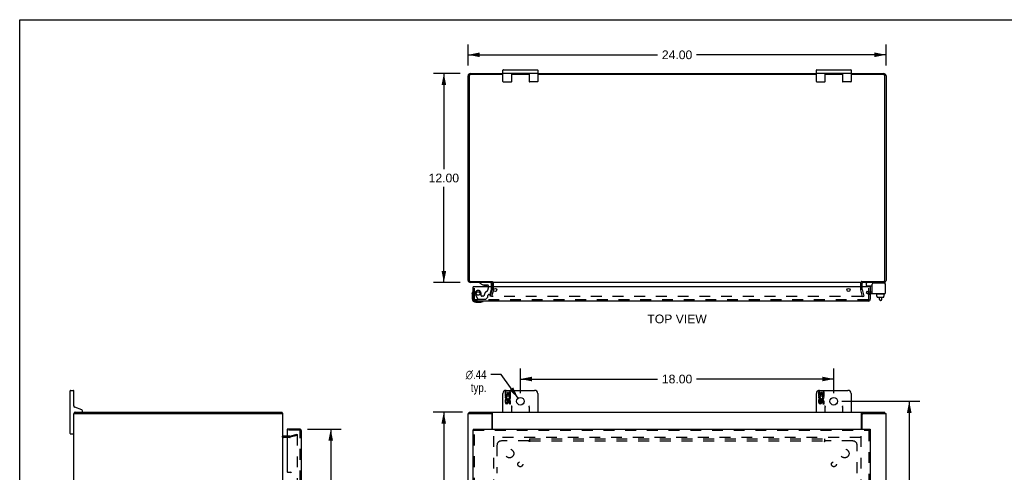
# Model space of a CAD drawing. Header units: inches. Extents: x 0 to 113, y 0 to 73.
# Tile 4 of 6: x 0 to 57, y 47 to 73. Entities that reach past the tile are written whole.
import ezdxf

# ---------------------------------------------------------------- set-up
doc = ezdxf.new("R2010")
doc.units = ezdxf.units.IN
doc.header["$LTSCALE"] = 6.233333
doc.header["$MEASUREMENT"] = 0
doc.linetypes.add('HIDDEN', pattern=[0.2, 0.1, -0.1])
doc.layers.get('0').update_dxf_attribs({"linetype": 'CONTINUOUS'})
for name, color, linetype in [('DEFAULT_2', 8, 'HIDDEN'), ('DIMENSIONS', 7, 'CONTINUOUS'), ('DOOR_ASSEMBLY', 7, 'CONTINUOUS'), ('SUBPANEL', 7, 'CONTINUOUS')]:
    doc.layers.add(name, color=color, linetype=linetype)
doc.styles.get("Standard").update_dxf_attribs({"font": 'arial.ttf'})
doc.styles.add('TEXTSTYLE_1', font='gdt', dxfattribs={"width": 0.8})
doc.dimstyles.new('DIMSTYLE_1', dxfattribs={"dimtxt": 0.5, "dimasz": 0.666667, "dimexe": 0.09, "dimexo": 0.07, "dimgap": 0.0375, "dimtad": 0, "dimtih": 1, "dimtoh": 1, "dimzin": 4, "dimdsep": 46, "dimtxsty": 'Standard', "dimblk": '_FILLED', "dimblk1": '_FILLED', "dimblk2": '_FILLED', "dimcen": 0.09, "dimadec": 3, "dimazin": 1, "dimtfac": 1, "dimtdec": 3, "dimtofl": 0, "dimtmove": 0, "dimatfit": 3, "dimldrblk": '_FILLED', "dimfxl": 0, "dimtolj": 1, "dimtzin": 4, "dimarcsym": 0})
doc.dimstyles.new('DIMSTYLE_2', dxfattribs={"dimtxt": 0.5, "dimasz": 0.666667, "dimexe": 0.09, "dimexo": 0.07, "dimgap": 0.09, "dimtad": 0, "dimtih": 1, "dimtoh": 1, "dimzin": 4, "dimdsep": 46, "dimtxsty": 'Standard', "dimblk": '_FILLED', "dimblk1": '_FILLED', "dimblk2": '_FILLED', "dimcen": 0.09, "dimadec": 3, "dimazin": 1, "dimtfac": 1, "dimtdec": 3, "dimtofl": 0, "dimtmove": 0, "dimatfit": 1, "dimldrblk": '_FILLED', "dimfxl": 0, "dimtolj": 1, "dimtzin": 4, "dimarcsym": 0})

# ---------------------------------------------------------------- blocks, each defined once
blk = doc.blocks.new('_FILLED')
at = {"color": 0, "linetype": 'ByBlock'}
blk.add_solid([(0, 0), (-1, 0.2), (-1, -0.2)], dxfattribs=at)
blk = doc.blocks.new('*D1')
at = {"layer": 'DIMENSIONS', "color": 2, "linetype": 'Continuous'}
for p, q in [((25.756, 70.71), (25.756, 71.918)), ((49.756, 70.71), (49.756, 71.918)), ((25.756, 71.318), (36.633, 71.318)), ((49.756, 71.318), (38.88, 71.318))]:
    blk.add_line(p, q, dxfattribs=at)
at = {"layer": 'DIMENSIONS', "color": 2, "linetype": 'Continuous', "xscale": 0.6666666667, "yscale": 0.6666666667, "zscale": 0.6666666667, "rotation": 180}
blk.add_blockref('_FILLED', (25.756, 71.318), dxfattribs=at)
at = {"layer": 'DIMENSIONS', "color": 2, "linetype": 'Continuous', "xscale": 0.6666666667, "yscale": 0.6666666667, "zscale": 0.6666666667}
blk.add_blockref('_FILLED', (49.756, 71.318), dxfattribs=at)
at = {"layer": 'DIMENSIONS', "color": 2, "linetype": 'Continuous', "insert": (37.756, 71.568), "char_height": 0.5, "width": 1.74721, "attachment_point": 2, "line_spacing_factor": 0.9}
blk.add_mtext('24.00', dxfattribs=at)
blk = doc.blocks.new('*D2')
at = {"layer": 'DIMENSIONS', "color": 2, "linetype": 'Continuous'}
for p, q in [((25.29, 70.243), (23.761, 70.243)), ((24.361, 70.243), (24.361, 64.743)), ((24.361, 58.243), (24.361, 63.743)), ((25.29, 58.243), (23.761, 58.243))]:
    blk.add_line(p, q, dxfattribs=at)
at = {"layer": 'DIMENSIONS', "color": 2, "linetype": 'Continuous', "xscale": 0.6666666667, "yscale": 0.6666666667, "zscale": 0.6666666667}
for p, rotation in [((24.361, 70.243), 90), ((24.361, 58.243), 270)]:
    blk.add_blockref('_FILLED', p, dxfattribs=dict(at, rotation=rotation))
at = {"layer": 'DIMENSIONS', "color": 2, "linetype": 'Continuous', "insert": (24.361, 64.493), "char_height": 0.5, "width": 1.74721, "attachment_point": 2, "line_spacing_factor": 0.9}
blk.add_mtext('12.00', dxfattribs=at)
blk = doc.blocks.new('*D5')
at = {"layer": 'DIMENSIONS', "color": 2, "linetype": 'Continuous'}
for p, q in [((16.534, 49.83), (18.464, 49.83)), ((17.864, 49.83), (17.864, 36.781)), ((17.864, 21.767), (17.864, 35.031)), ((16.534, 21.767), (18.464, 21.767))]:
    blk.add_line(p, q, dxfattribs=at)
at = {"layer": 'DIMENSIONS', "color": 2, "linetype": 'Continuous', "xscale": 0.6666666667, "yscale": 0.6666666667, "zscale": 0.6666666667}
for p, rotation in [((17.864, 49.83), 90), ((17.864, 21.767), 270)]:
    blk.add_blockref('_FILLED', p, dxfattribs=dict(at, rotation=rotation))
at = {"layer": 'DIMENSIONS', "color": 2, "linetype": 'Continuous', "insert": (17.864, 36.531), "char_height": 0.5, "width": 2.09294, "attachment_point": 2, "line_spacing_factor": 0.9}
blk.add_mtext('28.06\\PDOOR', dxfattribs=at)
blk = doc.blocks.new('*D6')
at = {"layer": 'DIMENSIONS', "color": 2, "linetype": 'Continuous'}
for p, q in [((27.643, 52.955), (27.06, 52.955)), ((28.627, 51.601), (27.643, 52.955))]:
    blk.add_line(p, q, dxfattribs=at)
at = {"layer": 'DIMENSIONS', "color": 2, "linetype": 'Continuous', "xscale": 0.6666666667, "yscale": 0.6666666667, "zscale": 0.6666666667, "rotation": 306.007527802}
blk.add_blockref('_FILLED', (28.627, 51.601), dxfattribs=at)
at = {"layer": 'DIMENSIONS', "color": 2, "linetype": 'Continuous', "insert": (26.81, 53.205), "char_height": 0.5, "width": 1.63693, "attachment_point": 3, "line_spacing_factor": 0.9, "style": 'TEXTSTYLE_1'}
blk.add_mtext('{\\fgdt;n}\\fArial;.44\\Ptyp.', dxfattribs=at)
blk = doc.blocks.new('*D7')
at = {"layer": 'DIMENSIONS', "color": 2, "linetype": 'Continuous'}
for p, q in [((28.756, 51.89), (28.756, 53.3)), ((46.756, 51.89), (46.756, 53.3)), ((28.756, 52.7), (36.633, 52.7)), ((46.756, 52.7), (38.88, 52.7))]:
    blk.add_line(p, q, dxfattribs=at)
at = {"layer": 'DIMENSIONS', "color": 2, "linetype": 'Continuous', "xscale": 0.6666666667, "yscale": 0.6666666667, "zscale": 0.6666666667, "rotation": 180}
blk.add_blockref('_FILLED', (28.756, 52.7), dxfattribs=at)
at = {"layer": 'DIMENSIONS', "color": 2, "linetype": 'Continuous', "xscale": 0.6666666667, "yscale": 0.6666666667, "zscale": 0.6666666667}
blk.add_blockref('_FILLED', (46.756, 52.7), dxfattribs=at)
at = {"layer": 'DIMENSIONS', "color": 2, "linetype": 'Continuous', "insert": (37.756, 52.95), "char_height": 0.5, "width": 1.74721, "attachment_point": 2, "line_spacing_factor": 0.9}
blk.add_mtext('18.00', dxfattribs=at)
blk = doc.blocks.new('*D8')
at = {"layer": 'DIMENSIONS', "color": 2, "linetype": 'Continuous'}
for p, q in [((47.223, 51.424), (51.689, 51.424)), ((51.089, 51.424), (51.089, 36.33)), ((51.089, 20.237), (51.089, 35.33)), ((47.223, 20.237), (51.689, 20.237))]:
    blk.add_line(p, q, dxfattribs=at)
at = {"layer": 'DIMENSIONS', "color": 2, "linetype": 'Continuous', "xscale": 0.6666666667, "yscale": 0.6666666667, "zscale": 0.6666666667}
for p, rotation in [((51.089, 51.424), 90), ((51.089, 20.237), 270)]:
    blk.add_blockref('_FILLED', p, dxfattribs=dict(at, rotation=rotation))
at = {"layer": 'DIMENSIONS', "color": 2, "linetype": 'Continuous', "insert": (51.089, 36.08), "char_height": 0.5, "width": 1.74721, "attachment_point": 2, "line_spacing_factor": 0.9}
blk.add_mtext('31.19', dxfattribs=at)
blk = doc.blocks.new('*D9')
at = {"layer": 'DIMENSIONS', "color": 2, "linetype": 'Continuous'}
for p, q in [((25.433, 50.799), (23.753, 50.799)), ((24.353, 50.799), (24.353, 36.299)), ((24.353, 20.799), (24.353, 35.299)), ((25.433, 20.799), (23.753, 20.799))]:
    blk.add_line(p, q, dxfattribs=at)
at = {"layer": 'DIMENSIONS', "color": 2, "linetype": 'Continuous', "xscale": 0.6666666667, "yscale": 0.6666666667, "zscale": 0.6666666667}
for p, rotation in [((24.353, 50.799), 90), ((24.353, 20.799), 270)]:
    blk.add_blockref('_FILLED', p, dxfattribs=dict(at, rotation=rotation))
at = {"layer": 'DIMENSIONS', "color": 2, "linetype": 'Continuous', "insert": (24.353, 36.049), "char_height": 0.5, "width": 1.74721, "attachment_point": 2, "line_spacing_factor": 0.9}
blk.add_mtext('30.00', dxfattribs=at)

msp = doc.modelspace()

# ---------------------------------------------------------------- linework, layer by layer
at = {"color": 7, "linetype": 'Continuous'}
for p, q in [((0, 0), (0, 73.333)), ((0, 73.333), (113.333, 73.333)), ((27.756, 69.783), (27.756, 70.433)), ((27.781, 70.458), (29.731, 70.458)), ((27.781, 70.258), (29.731, 70.258)), ((28.256, 69.783), (28.256, 70.258)), ((28.461, 70.258), (28.461, 70.243)), ((29.051, 70.258), (29.051, 70.243)), ((29.256, 70.258), (29.256, 69.783)), ((29.756, 70.433), (29.756, 69.783)), ((45.756, 69.783), (45.756, 70.433)), ((45.781, 70.458), (47.731, 70.458)), ((45.781, 70.258), (47.731, 70.258)), ((46.256, 69.783), (46.256, 70.258)), ((46.461, 70.258), (46.461, 70.243)), ((47.051, 70.258), (47.051, 70.243)), ((47.256, 70.258), (47.256, 69.783)), ((47.756, 70.433), (47.756, 69.783)), ((27.781, 69.758), (28.231, 69.758)), ((29.731, 69.758), (29.281, 69.758)), ((45.781, 69.758), (46.231, 69.758)), ((47.731, 69.758), (47.281, 69.758)), ((27.131, 58.306), (27.131, 58.243)), ((48.637, 58.066), (48.637, 58.203)), ((48.647, 58.056), (48.962, 58.056)), ((49.7, 58.163), (49.7, 58.15)), ((49.181, 57.576), (49.181, 57.596)), ((49.678, 57.566), (49.191, 57.566)), ((49.233, 57.459), (49.233, 57.566)), ((49.233, 57.459), (49.249, 57.459)), ((49.248, 57.401), (49.248, 57.459)), ((49.249, 57.401), (49.249, 57.459)), ((49.259, 57.391), (49.614, 57.391)), ((49.379, 57.267), (49.379, 57.391)), ((49.459, 57.207), (49.439, 57.207)), ((49.519, 57.267), (49.519, 57.391)), ((49.642, 57.459), (49.625, 57.459)), ((49.625, 57.401), (49.625, 57.459)), ((49.626, 57.401), (49.626, 57.459)), ((49.642, 57.459), (49.642, 57.566)), ((49.688, 57.576), (49.688, 57.596)), ((2.926, 52.049), (3.076, 52.049)), ((27.941, 52.049), (29.571, 52.049)), ((45.941, 52.049), (47.571, 52.049)), ((2.901, 49.574), (2.901, 52.024)), ((3.101, 51.164), (3.101, 52.024)), ((27.756, 50.799), (27.756, 51.864)), ((27.883, 51.961), (27.883, 51.73)), ((27.946, 51.961), (27.883, 51.961)), ((27.883, 51.73), (28.144, 51.73)), ((27.883, 51.5), (27.883, 51.363)), ((27.946, 51.5), (27.883, 51.5)), ((27.953, 51.694), (27.896, 51.719)), ((27.946, 51.793), (27.946, 51.961)), ((28.008, 51.793), (27.946, 51.793)), ((27.946, 51.363), (27.946, 51.5)), ((28.008, 51.929), (28.008, 51.793)), ((28.069, 51.929), (28.008, 51.929)), ((28.069, 51.793), (28.069, 51.929)), ((28.134, 51.793), (28.069, 51.793)), ((28.144, 51.73), (28.117, 51.711)), ((28.134, 51.961), (28.134, 51.793)), ((28.197, 51.961), (28.134, 51.961)), ((28.179, 51.73), (28.197, 51.73)), ((28.197, 51.73), (28.197, 51.961)), ((29.756, 51.864), (29.756, 50.799)), ((45.756, 50.799), (45.756, 51.864)), ((45.883, 51.961), (45.883, 51.73)), ((45.946, 51.961), (45.883, 51.961)), ((45.883, 51.73), (46.144, 51.73)), ((45.883, 51.5), (45.883, 51.363)), ((45.946, 51.5), (45.883, 51.5)), ((45.953, 51.694), (45.896, 51.719)), ((45.946, 51.793), (45.946, 51.961)), ((46.008, 51.793), (45.946, 51.793)), ((45.946, 51.363), (45.946, 51.5)), ((46.008, 51.929), (46.008, 51.793)), ((46.069, 51.929), (46.008, 51.929)), ((46.069, 51.793), (46.069, 51.929)), ((46.134, 51.793), (46.069, 51.793)), ((46.144, 51.73), (46.117, 51.711)), ((46.134, 51.961), (46.134, 51.793)), ((46.197, 51.961), (46.134, 51.961)), ((46.179, 51.73), (46.197, 51.73)), ((46.197, 51.73), (46.197, 51.961)), ((47.756, 51.864), (47.756, 50.799)), ((3.562, 50.933), (3.16, 51.079)), ((28.008, 51.405), (28.008, 51.363)), ((28.069, 51.343), (28.069, 51.412)), ((28.134, 51.405), (28.134, 51.269)), ((28.134, 51.269), (28.197, 51.269)), ((28.197, 51.269), (28.197, 51.405)), ((28.256, 50.799), (28.256, 51.092)), ((29.256, 51.092), (29.256, 50.799)), ((46.008, 51.405), (46.008, 51.363)), ((46.069, 51.343), (46.069, 51.412)), ((46.134, 51.405), (46.134, 51.269)), ((46.134, 51.269), (46.197, 51.269)), ((46.197, 51.269), (46.197, 51.405)), ((46.256, 50.799), (46.256, 51.092)), ((47.256, 51.092), (47.256, 50.799)), ((3.101, 49.574), (3.101, 50.709)), ((3.101, 50.344), (3.116, 50.344)), ((3.179, 50.724), (3.179, 50.799)), ((3.601, 50.859), (3.601, 50.877)), ((25.819, 50.724), (25.819, 50.799)), ((27.071, 50.724), (27.133, 50.724)), ((27.133, 50.724), (27.133, 50.799)), ((48.379, 50.724), (48.379, 50.799)), ((49.693, 50.724), (49.693, 50.799)), ((2.926, 49.549), (3.076, 49.549)), ((3.101, 49.754), (3.116, 49.754))]:
    msp.add_line(p, q, dxfattribs=at)
at = {"color": 3, "linetype": 'Continuous'}
for p, q in [((25.892, 70.243), (27.756, 70.243)), ((27.756, 70.18), (25.899, 70.18)), ((28.256, 70.243), (29.256, 70.243)), ((29.256, 70.18), (28.256, 70.18)), ((29.756, 70.243), (45.756, 70.243)), ((45.756, 70.18), (29.756, 70.18)), ((46.256, 70.243), (47.256, 70.243)), ((47.256, 70.18), (46.256, 70.18)), ((47.756, 70.243), (49.62, 70.243)), ((49.613, 70.18), (47.756, 70.18)), ((25.756, 58.36), (25.756, 70.107)), ((25.819, 70.1), (25.819, 58.386)), ((49.693, 58.386), (49.693, 70.1)), ((49.756, 70.107), (49.756, 58.36)), ((25.899, 58.306), (27.133, 58.306)), ((48.379, 58.306), (49.613, 58.306)), ((27.131, 58.243), (25.873, 58.243)), ((27.131, 58), (27.131, 58.201)), ((48.354, 58.243), (27.158, 58.243)), ((49.639, 58.243), (48.381, 58.243)), ((48.381, 58), (48.381, 58.201)), ((48.962, 57.606), (48.962, 58.15)), ((49.64, 58.21), (49.022, 58.21)), ((49.7, 58.15), (49.7, 57.606)), ((48.962, 57.606), (49.7, 57.606)), ((3.116, 20.874), (3.116, 50.724)), ((3.116, 50.724), (15.116, 50.724)), ((3.179, 50.799), (15.053, 50.799)), ((15.116, 20.874), (15.116, 50.724)), ((25.756, 20.874), (25.756, 50.724)), ((25.756, 50.724), (27.071, 50.724)), ((25.819, 50.799), (49.693, 50.799)), ((27.131, 49.83), (27.131, 50.664)), ((27.158, 49.83), (27.158, 50.768)), ((48.354, 49.83), (48.354, 50.768)), ((48.381, 49.83), (48.381, 50.664)), ((48.441, 50.724), (49.756, 50.724)), ((49.756, 20.874), (49.756, 50.724)), ((15.359, 49.424), (15.158, 49.424))]:
    msp.add_line(p, q, dxfattribs=at)
at = {"color": 7, "linetype": 'Continuous'}
for points in [[(28.231, 51.164), (28.233, 51.16), (28.235, 51.155), (28.238, 51.151), (28.24, 51.147), (28.242, 51.143), (28.244, 51.139), (28.246, 51.135), (28.247, 51.13), (28.249, 51.126), (28.251, 51.122), (28.252, 51.117), (28.253, 51.113), (28.254, 51.108), (28.255, 51.103), (28.256, 51.098), (28.256, 51.092)], [(29.256, 51.092), (29.257, 51.098), (29.257, 51.105), (29.259, 51.112), (29.261, 51.119), (29.263, 51.126), (29.266, 51.133), (29.269, 51.14), (29.273, 51.148), (29.277, 51.156), (29.281, 51.164)], [(46.231, 51.164), (46.233, 51.16), (46.235, 51.155), (46.238, 51.151), (46.24, 51.147), (46.242, 51.143), (46.244, 51.139), (46.246, 51.135), (46.247, 51.13), (46.249, 51.126), (46.251, 51.122), (46.252, 51.117), (46.253, 51.113), (46.254, 51.108), (46.255, 51.103), (46.256, 51.098), (46.256, 51.092)], [(47.256, 51.092), (47.257, 51.098), (47.257, 51.105), (47.259, 51.112), (47.261, 51.119), (47.263, 51.126), (47.266, 51.133), (47.269, 51.14), (47.273, 51.148), (47.277, 51.156), (47.281, 51.164)], [(27.144, 50.717), (27.142, 50.719), (27.141, 50.72), (27.14, 50.721), (27.139, 50.722), (27.137, 50.722), (27.136, 50.723), (27.135, 50.723), (27.134, 50.723), (27.133, 50.724)], [(27.158, 50.712), (27.157, 50.712), (27.156, 50.712), (27.155, 50.712), (27.154, 50.712), (27.153, 50.712), (27.152, 50.712), (27.15, 50.713), (27.149, 50.714), (27.148, 50.714), (27.147, 50.715), (27.145, 50.716), (27.144, 50.717)], [(48.354, 50.712), (48.355, 50.712), (48.356, 50.712), (48.357, 50.712), (48.358, 50.712), (48.36, 50.712), (48.361, 50.712), (48.362, 50.713), (48.364, 50.714), (48.365, 50.714), (48.366, 50.715), (48.367, 50.716), (48.368, 50.717), (48.37, 50.719)], [(48.37, 50.719), (48.372, 50.72), (48.373, 50.721), (48.374, 50.722), (48.375, 50.722), (48.376, 50.723), (48.377, 50.723), (48.378, 50.723), (48.379, 50.724)]]:
    msp.add_lwpolyline(points, dxfattribs=at)
at = {"color": 3, "linetype": 'Continuous'}
for points in [[(15.067, 50.785), (15.066, 50.787), (15.065, 50.789), (15.064, 50.79), (15.063, 50.792), (15.062, 50.794), (15.06, 50.795), (15.059, 50.796), (15.058, 50.797), (15.057, 50.798), (15.056, 50.798), (15.055, 50.798), (15.054, 50.799), (15.053, 50.799)], [(15.078, 50.768), (15.077, 50.769), (15.076, 50.771), (15.074, 50.772), (15.073, 50.774), (15.072, 50.776), (15.071, 50.778), (15.069, 50.781), (15.067, 50.785)], [(27.151, 50.778), (27.149, 50.783), (27.148, 50.785), (27.147, 50.787), (27.145, 50.789), (27.144, 50.79), (27.143, 50.792), (27.142, 50.794), (27.141, 50.795), (27.139, 50.796), (27.138, 50.797), (27.137, 50.798), (27.136, 50.798), (27.135, 50.798), (27.134, 50.799), (27.133, 50.799)], [(27.158, 50.768), (27.157, 50.769), (27.156, 50.771), (27.155, 50.772), (27.153, 50.774), (27.152, 50.776), (27.151, 50.778)], [(48.354, 50.768), (48.355, 50.769), (48.357, 50.771), (48.358, 50.772), (48.359, 50.774), (48.36, 50.776), (48.361, 50.778), (48.364, 50.783)], [(48.364, 50.783), (48.365, 50.785), (48.366, 50.787), (48.367, 50.789), (48.368, 50.79), (48.369, 50.792), (48.371, 50.794), (48.372, 50.795), (48.373, 50.796), (48.374, 50.797), (48.375, 50.798), (48.377, 50.798), (48.378, 50.798), (48.379, 50.799), (48.379, 50.799)]]:
    msp.add_lwpolyline(points, dxfattribs=at)
at = {"color": 7, "linetype": 'Continuous'}
for centre in [(28.756, 51.424), (46.756, 51.424)]:
    msp.add_circle(centre, 0.219, dxfattribs=at)
at = {"color": 3, "linetype": 'Continuous'}
for centre, radius, start, end in [((25.892, 70.107), 0.136, 90, 180), ((25.899, 70.1), 0.08, 90, 180), ((49.613, 70.1), 0.08, 0, 90), ((49.62, 70.107), 0.136, 0, 90), ((25.873, 58.36), 0.117, 180, 270), ((25.899, 58.386), 0.08, 180, 270), ((49.613, 58.386), 0.08, 270, 360), ((49.639, 58.36), 0.117, 270, 360), ((27.089, 58.201), 0.042, 0, 90), ((48.423, 58.201), 0.042, 90, 180), ((49.022, 58.15), 0.06, 90, 180), ((49.64, 58.15), 0.06, 0, 90), ((14.999, 50.682), 0.117, 21.0402, 47.4431), ((27.071, 50.664), 0.06, 0, 90), ((48.441, 50.664), 0.06, 90, 180), ((15.158, 49.466), 0.042, 180, 270)]:
    msp.add_arc(centre, radius, start, end, dxfattribs=at)
at = {"color": 7, "linetype": 'Continuous'}
for centre, radius, start, end in [((27.781, 70.433), 0.025, 90, 180), ((27.781, 70.283), 0.025, 180, 270), ((29.731, 70.433), 0.025, 0, 90), ((29.731, 70.283), 0.025, 270, 360), ((45.781, 70.433), 0.025, 90, 180), ((45.781, 70.283), 0.025, 180, 270), ((47.731, 70.433), 0.025, 0, 90), ((47.731, 70.283), 0.025, 270, 360), ((27.781, 69.783), 0.025, 180, 270), ((28.231, 69.783), 0.025, 270, 360), ((29.281, 69.783), 0.025, 180, 270), ((29.731, 69.783), 0.025, 270, 360), ((45.781, 69.783), 0.025, 180, 270), ((46.231, 69.783), 0.025, 270, 360), ((47.281, 69.783), 0.025, 180, 270), ((47.731, 69.783), 0.025, 270, 360), ((48.677, 58.203), 0.04, 90, 180), ((48.647, 58.066), 0.01, 180, 270), ((49.62, 58.163), 0.08, 0, 79.8186), ((49.684, 57.724), 0.0162, 343.791, 16.209), ((49.191, 57.596), 0.01, 90, 180), ((49.191, 57.576), 0.01, 180, 270), ((49.439, 57.267), 0.06, 180, 270), ((49.459, 57.267), 0.06, 270, 360), ((49.678, 57.596), 0.01, 0, 90), ((49.678, 57.576), 0.01, 270, 360), ((2.926, 52.024), 0.025, 90, 180), ((3.076, 52.024), 0.025, 0, 90), ((27.941, 51.864), 0.185, 90, 180), ((29.571, 51.864), 0.185, 0, 90), ((45.941, 51.864), 0.185, 90, 180), ((47.571, 51.864), 0.185, 0, 90), ((28.04, 51.657), 0.157, 156.5966, 341.8791), ((28.04, 51.657), 0.0943, 156.5966, 35.1122), ((28.103, 51.405), 0.0943, 0, 180), ((28.04, 51.657), 0.157, 25.737, 27.8532), ((28.043, 51.657), 0.154, 341.4199, 26.1963), ((46.04, 51.657), 0.157, 156.5966, 341.8791), ((46.04, 51.657), 0.0943, 156.5966, 35.1122), ((46.103, 51.405), 0.0943, 0, 180), ((46.04, 51.657), 0.157, 25.737, 27.8532), ((46.043, 51.657), 0.154, 341.4199, 26.1963), ((3.191, 51.164), 0.09, 180, 250), ((3.541, 50.877), 0.06, 0, 70), ((27.977, 51.363), 0.0943, 179.9911, 347.4338), ((27.977, 51.363), 0.0314, 180, 0.0485), ((28.103, 51.4), 0.0362, 83.4285, 161.7628), ((28.103, 51.405), 0.0314, 0, 81.2295), ((45.977, 51.363), 0.0943, 179.9911, 347.4338), ((45.977, 51.363), 0.0314, 180, 0.0485), ((46.103, 51.4), 0.0362, 83.4285, 161.7628), ((46.103, 51.405), 0.0314, 0, 81.2295), ((3.191, 50.709), 0.09, 97.5759, 180), ((3.541, 50.859), 0.06, 270, 360), ((27.781, 50.824), 0.025, 180, 270), ((28.231, 50.824), 0.025, 270, 360), ((29.281, 50.824), 0.025, 180, 270), ((29.731, 50.824), 0.025, 270, 360), ((45.781, 50.824), 0.025, 180, 270), ((46.231, 50.824), 0.025, 270, 360), ((47.281, 50.824), 0.025, 180, 270), ((47.731, 50.824), 0.025, 270, 360), ((2.926, 49.574), 0.025, 180, 270), ((3.076, 49.574), 0.025, 270, 360)]:
    msp.add_arc(centre, radius, start, end, dxfattribs=at)
for centre, major_axis, ratio, start_param, end_param in [((49.259, 57.401), (-0.0111, 0), 0.898834, 6.283185, 7.853982), ((49.26, 57.401), (0.0112, 0), 0.889134, -3.141593, -1.570796), ((49.613, 57.401), (0.0114, 0), 0.875492, -1.570796, 0), ((49.614, 57.401), (-0.0113, 0), 0.88616, 7.853982, 9.424778)]:
    msp.add_ellipse(centre, major_axis=major_axis, ratio=ratio, start_param=start_param, end_param=end_param, dxfattribs=at)
at = {"layer": 'DEFAULT_2', "color": 8, "linetype": 'HIDDEN'}
for p, q in [((27.027, 57.45), (27.13, 57.836)), ((27.203, 57.817), (27.099, 57.43)), ((27.131, 57.842), (27.131, 58)), ((27.206, 57.842), (27.206, 58.201)), ((48.306, 57.842), (48.306, 58.201)), ((48.413, 57.43), (48.31, 57.817)), ((48.381, 57.842), (48.381, 58)), ((48.382, 57.836), (48.486, 57.45)), ((48.674, 57.751), (48.622, 57.661)), ((48.674, 57.751), (48.745, 57.71)), ((48.745, 57.71), (48.962, 57.71)), ((27.099, 57.43), (27.027, 57.45)), ((48.388, 57.43), (27.124, 57.43)), ((48.413, 57.43), (48.486, 57.45)), ((48.622, 57.661), (48.693, 57.62)), ((48.745, 57.606), (48.962, 57.606)), ((15.517, 49.349), (15.158, 49.349)), ((15.517, 49.424), (15.359, 49.424)), ((15.523, 49.424), (15.909, 49.528)), ((15.929, 49.455), (15.543, 49.352)), ((15.909, 49.528), (15.929, 49.455)), ((15.929, 49.507), (15.929, 22.09)), ((27.206, 49.424), (27.206, 22.174)), ((48.304, 49.349), (27.208, 49.349)), ((48.306, 49.424), (48.306, 22.174))]:
    msp.add_line(p, q, dxfattribs=at)
for points in [[(27.11, 57.448), (27.11, 57.447), (27.11, 57.446), (27.109, 57.445)], [(27.109, 57.445), (27.109, 57.445), (27.11, 57.443), (27.11, 57.442), (27.11, 57.441), (27.111, 57.439), (27.111, 57.438), (27.112, 57.437), (27.113, 57.436), (27.114, 57.435), (27.115, 57.434), (27.116, 57.433), (27.117, 57.433), (27.118, 57.432), (27.119, 57.431)], [(27.124, 57.43), (27.123, 57.431), (27.122, 57.431), (27.12, 57.431), (27.119, 57.431)], [(48.403, 57.445), (48.403, 57.445), (48.403, 57.443), (48.403, 57.442), (48.402, 57.441), (48.402, 57.439), (48.401, 57.438), (48.401, 57.437), (48.4, 57.436), (48.399, 57.435), (48.398, 57.434), (48.397, 57.433), (48.396, 57.433), (48.395, 57.432), (48.393, 57.431), (48.392, 57.431), (48.391, 57.431), (48.389, 57.431), (48.388, 57.43)], [(48.402, 57.448), (48.403, 57.447), (48.403, 57.446), (48.403, 57.445)], [(15.914, 49.522), (15.914, 49.522), (15.912, 49.522), (15.911, 49.522)], [(15.918, 49.522), (15.917, 49.522), (15.915, 49.522), (15.914, 49.522)], [(15.918, 49.522), (15.919, 49.521), (15.921, 49.521), (15.922, 49.52), (15.923, 49.519), (15.924, 49.518), (15.925, 49.517), (15.926, 49.516), (15.927, 49.515), (15.928, 49.513), (15.928, 49.512), (15.928, 49.51), (15.929, 49.509), (15.929, 49.507)]]:
    msp.add_lwpolyline(points, dxfattribs=at)
for centre, radius, start, end in [((27.089, 58.201), 0.117, 0, 56.9002), ((48.423, 58.201), 0.117, 123.0998, 180), ((27.106, 57.842), 0.025, 345, 360), ((27.106, 57.842), 0.1, 345, 360), ((48.406, 57.842), 0.1, 180, 195), ((48.406, 57.842), 0.025, 180, 195), ((48.745, 57.71), 0.104, 240, 270), ((15.158, 49.466), 0.117, 213.0998, 270), ((15.517, 49.449), 0.025, 270, 285), ((15.517, 49.449), 0.1, 270, 285)]:
    msp.add_arc(centre, radius, start, end, dxfattribs=at)
at = {"layer": 'DOOR_ASSEMBLY', "color": 7, "linetype": 'Continuous'}
for p, q in [((26.037, 57.74), (26.037, 57.74)), ((26.425, 58.243), (26.425, 58.204)), ((26.425, 58.204), (26.601, 58.105)), ((26.601, 58.105), (26.878, 58.105)), ((26.689, 58.089), (26.688, 58.089)), ((26.689, 58.089), (26.829, 58.089)), ((26.83, 58.089), (26.829, 58.089)), ((26.909, 58.074), (26.909, 58)), ((27.094, 58), (27.094, 58.164)), ((48.695, 58), (48.695, 58.043)), ((48.77, 58.01), (48.769, 58)), ((48.77, 58.01), (48.851, 58.01)), ((48.791, 58.01), (48.791, 58.056)), ((48.851, 58), (48.851, 58.01)), ((49.726, 57.963), (49.726, 58.043)), ((25.991, 57.604), (25.994, 57.642)), ((25.991, 57.604), (25.991, 57.315)), ((26.191, 57.115), (26.48, 57.115)), ((26.609, 57.16), (26.613, 57.161)), ((26.613, 57.161), (26.614, 57.161)), ((15.359, 49.83), (15.359, 49.755)), ((26.051, 49.83), (26.051, 49.755)), ((48.851, 49.83), (48.851, 49.755))]:
    msp.add_line(p, q, dxfattribs=at)
at = {"layer": 'DOOR_ASSEMBLY', "color": 3, "linetype": 'Continuous'}
for p, q in [((26.051, 57.292), (26.051, 58)), ((48.851, 58), (26.051, 58)), ((48.851, 58), (48.851, 57.292)), ((48.734, 57.175), (26.168, 57.175)), ((16.067, 49.83), (15.359, 49.83)), ((26.051, 49.83), (48.851, 49.83)), ((15.359, 49.755), (15.359, 47.39)), ((16.184, 46.549), (16.184, 49.713)), ((26.051, 46.549), (26.051, 49.755)), ((48.851, 49.755), (48.851, 21.842)), ((15.39, 47.359), (15.546, 47.359))]:
    msp.add_line(p, q, dxfattribs=at)
at = {"layer": 'DOOR_ASSEMBLY', "color": 8, "linetype": 'HIDDEN'}
for p, q in [((26.126, 57.292), (26.126, 58)), ((27.015, 58.243), (26.425, 58.243)), ((26.909, 58), (26.909, 57.89)), ((27.025, 57.577), (27.094, 57.833)), ((27.094, 57.833), (27.094, 58)), ((48.776, 57.292), (48.776, 58)), ((48.734, 57.25), (26.168, 57.25)), ((26.177, 57.527), (26.311, 57.294)), ((26.337, 57.279), (26.75, 57.279)), ((26.498, 57.48), (26.498, 57.613)), ((26.608, 57.464), (26.514, 57.464)), ((26.771, 57.288), (26.886, 57.403)), ((26.892, 57.417), (26.892, 57.495)), ((26.951, 57.554), (26.995, 57.554)), ((48.851, 57.559), (48.776, 57.559)), ((15.641, 49.755), (15.641, 49.83)), ((16.067, 49.755), (15.359, 49.755)), ((16.109, 21.884), (16.109, 49.713)), ((26.051, 49.755), (48.851, 49.755)), ((26.126, 46.394), (26.126, 49.755)), ((48.776, 49.755), (48.776, 21.842))]:
    msp.add_line(p, q, dxfattribs=at)
at = {"layer": 'DOOR_ASSEMBLY', "color": 7, "linetype": 'Continuous'}
for points in [[(26.037, 57.74), (26.037, 57.738), (26.037, 57.737), (26.036, 57.733)], [(26.614, 57.161), (26.615, 57.162), (26.616, 57.162)]]:
    msp.add_lwpolyline(points, dxfattribs=at)
at = {"layer": 'DOOR_ASSEMBLY', "color": 8, "linetype": 'HIDDEN'}
msp.add_circle((26.326, 57.613), 0.103, dxfattribs=at)
at = {"layer": 'DOOR_ASSEMBLY', "color": 3, "linetype": 'Continuous'}
for centre in [(27.301, 57.812), (47.601, 57.812)]:
    msp.add_circle(centre, 0.094, dxfattribs=at)
at = {"layer": 'DOOR_ASSEMBLY', "color": 7, "linetype": 'Continuous'}
for centre, radius, start, end in [((26.241, 57.604), 0.25, 149.1101, 180), ((26.039, 57.725), 0.015, 96.3796, 149.1101), ((26.036, 57.725), 0.015, 0, 83.6204), ((26.689, 58.179), 0.09, 234.8123, 269.328), ((26.829, 58.179), 0.09, 270.672, 304.9232), ((26.878, 58.074), 0.031, 0, 90), ((27.015, 58.164), 0.079, 0, 90), ((48.725, 58.043), 0.03, 154.285, 180), ((49.696, 58.043), 0.03, 0, 82.2332), ((49.696, 57.963), 0.03, 277.7668, 360), ((26.191, 57.315), 0.2, 180, 270), ((26.48, 57.365), 0.25, 270, 300.8899), ((26.601, 57.16), 0.015, 6.3796, 90), ((26.601, 57.163), 0.015, 300.8899, 353.6204)]:
    msp.add_arc(centre, radius, start, end, dxfattribs=at)
at = {"layer": 'DOOR_ASSEMBLY', "color": 8, "linetype": 'HIDDEN'}
for centre, radius, start, end in [((26.326, 57.613), 0.172, 0, 210), ((26.883, 57.554), 0.185, 115.7418, 180), ((26.721, 57.89), 0.188, 295.7418, 360), ((26.168, 57.292), 0.042, 180, 270), ((26.337, 57.309), 0.03, 210, 270), ((26.514, 57.48), 0.016, 180, 270), ((26.608, 57.554), 0.09, 270, 360), ((26.75, 57.309), 0.03, 270, 315), ((26.872, 57.417), 0.02, 315, 360), ((26.951, 57.495), 0.059, 90, 180), ((26.995, 57.585), 0.031, 270, 345), ((48.734, 57.292), 0.042, 270, 360), ((16.067, 49.713), 0.042, 0, 90)]:
    msp.add_arc(centre, radius, start, end, dxfattribs=at)
at = {"layer": 'DOOR_ASSEMBLY', "color": 3, "linetype": 'Continuous'}
for centre, radius, start, end in [((26.168, 57.292), 0.117, 180, 270), ((48.734, 57.292), 0.117, 270, 360), ((16.067, 49.713), 0.117, 0, 90), ((15.39, 47.39), 0.031, 180, 270), ((15.546, 47.296), 0.063, 0, 90)]:
    msp.add_arc(centre, radius, start, end, dxfattribs=at)
at = {"layer": 'SUBPANEL', "color": 8, "linetype": 'HIDDEN'}
for p, q in [((29.287, 49.267), (29.287, 49.181)), ((29.287, 49.267), (46.225, 49.267)), ((46.225, 49.267), (46.225, 49.181)), ((27.412, 48.892), (27.412, 47.303)), ((29.252, 49.142), (27.662, 49.142)), ((29.287, 49.181), (29.287, 49.101)), ((29.287, 49.142), (46.225, 49.142)), ((46.225, 49.181), (46.225, 49.101)), ((47.85, 49.142), (46.26, 49.142)), ((48.1, 47.303), (48.1, 48.892))]:
    msp.add_line(p, q, dxfattribs=at)
for points in [[(29.263, 49.154), (29.262, 49.152), (29.26, 49.151), (29.258, 49.149), (29.257, 49.148), (29.256, 49.146), (29.254, 49.145), (29.253, 49.143), (29.252, 49.142)], [(29.262, 49.128), (29.261, 49.13), (29.259, 49.132), (29.258, 49.134), (29.257, 49.136), (29.256, 49.138), (29.254, 49.14), (29.253, 49.141), (29.252, 49.142)], [(29.287, 49.101), (29.286, 49.102), (29.285, 49.103), (29.283, 49.103), (29.282, 49.104), (29.28, 49.105), (29.279, 49.106), (29.278, 49.107), (29.277, 49.108), (29.275, 49.109), (29.274, 49.11), (29.273, 49.112), (29.272, 49.113), (29.27, 49.115), (29.269, 49.117), (29.268, 49.118), (29.267, 49.12), (29.266, 49.122), (29.264, 49.124), (29.262, 49.128)], [(29.27, 49.161), (29.266, 49.157), (29.263, 49.154)], [(29.287, 49.181), (29.286, 49.179), (29.285, 49.177), (29.284, 49.176), (29.282, 49.174), (29.281, 49.172), (29.28, 49.171), (29.278, 49.169), (29.277, 49.168), (29.276, 49.166), (29.274, 49.165), (29.273, 49.164), (29.272, 49.162), (29.27, 49.161)], [(46.225, 49.181), (46.226, 49.179), (46.228, 49.177), (46.229, 49.176), (46.23, 49.174), (46.231, 49.172), (46.233, 49.171), (46.234, 49.169), (46.235, 49.168), (46.237, 49.166), (46.238, 49.165), (46.239, 49.164), (46.241, 49.162), (46.242, 49.161), (46.248, 49.156)], [(46.225, 49.101), (46.226, 49.102), (46.228, 49.103), (46.229, 49.103), (46.231, 49.104), (46.232, 49.105), (46.233, 49.106), (46.235, 49.107), (46.236, 49.108), (46.237, 49.109), (46.238, 49.11), (46.24, 49.112), (46.241, 49.113), (46.242, 49.115), (46.243, 49.117), (46.244, 49.118), (46.246, 49.12), (46.247, 49.122), (46.248, 49.124)], [(46.248, 49.156), (46.249, 49.154), (46.251, 49.152), (46.252, 49.151), (46.254, 49.149), (46.255, 49.148), (46.257, 49.146), (46.258, 49.145), (46.259, 49.143), (46.26, 49.142)], [(46.248, 49.124), (46.25, 49.128), (46.252, 49.13), (46.253, 49.132), (46.254, 49.134), (46.256, 49.136), (46.257, 49.138), (46.258, 49.14), (46.259, 49.141), (46.26, 49.142)]]:
    msp.add_lwpolyline(points, dxfattribs=at)
for centre, radius in [((28.131, 48.424), 0.25), ((47.381, 48.424), 0.25), ((28.75, 47.805), 0.141), ((46.762, 47.805), 0.141)]:
    msp.add_circle(centre, radius, dxfattribs=at)
for centre, start, end in [((27.662, 48.892), 90, 180), ((47.85, 48.892), 0, 90)]:
    msp.add_arc(centre, 0.25, start, end, dxfattribs=at)

# ---------------------------------------------------------------- texts
at = {"layer": 'DIMENSIONS', "color": 2, "linetype": 'Continuous', "insert": (37.755, 56.402), "char_height": 0.5, "width": 3.40706, "attachment_point": 2, "line_spacing_factor": 0.9}
msp.add_mtext('TOP VIEW', dxfattribs=at)

# ---------------------------------------------------------------- dimensions: what is measured, and where the dimension line sits
at = {"layer": 'DIMENSIONS', "color": 2, "linetype": 'Continuous'}
for base, p1, p2, angle, picture, middle in [((25.756, 71.318), (49.756, 70.64), (25.756, 70.64), 180, '*D1', (37.75, 71.316)), ((24.361, 58.243), (25.36, 70.243), (25.36, 58.243), 270, '*D2', (24.383, 64.24)), ((51.089, 20.237), (47.153, 51.424), (47.153, 20.237), 270, '*D8', (51.088, 35.827)), ((24.353, 20.799), (25.503, 50.799), (25.503, 20.799), 270, '*D9', (24.352, 35.796))]:
    dim = msp.add_linear_dim(base=base, p1=p1, p2=p2, angle=angle, dimstyle='DIMSTYLE_1', dxfattribs=at)
    dim.commit()
    dim.dimension.update_dxf_attribs({"geometry": picture, "text_midpoint": middle, "dimtype": 160})
dim = msp.add_diameter_dim_2p(p1=(28.627, 51.601), p2=(28.885, 51.246), text='%%c<>\\Ptyp.', dimstyle='DIMSTYLE_2', override={"dimpost": '<>'}, dxfattribs=at)
dim.commit()
dim.dimension.update_dxf_attribs({"geometry": '*D6', "text_midpoint": (25.992, 52.58), "dimtype": 163})
dim = msp.add_linear_dim(base=(46.756, 52.7), p1=(28.756, 51.82), p2=(46.756, 51.82), dimstyle='DIMSTYLE_1', dxfattribs=at)
dim.commit()
dim.dimension.update_dxf_attribs({"geometry": '*D7', "text_midpoint": (37.777, 52.697), "dimtype": 160})
dim = msp.add_linear_dim(base=(17.864, 21.767), p1=(16.464, 49.83), p2=(16.464, 21.767), angle=270, text='<>\\PDOOR', dimstyle='DIMSTYLE_1', dxfattribs=at)
dim.commit()
dim.dimension.update_dxf_attribs({"geometry": '*D5', "text_midpoint": (17.864, 35.906), "dimtype": 160})

doc.saveas('drawing.dxf')
